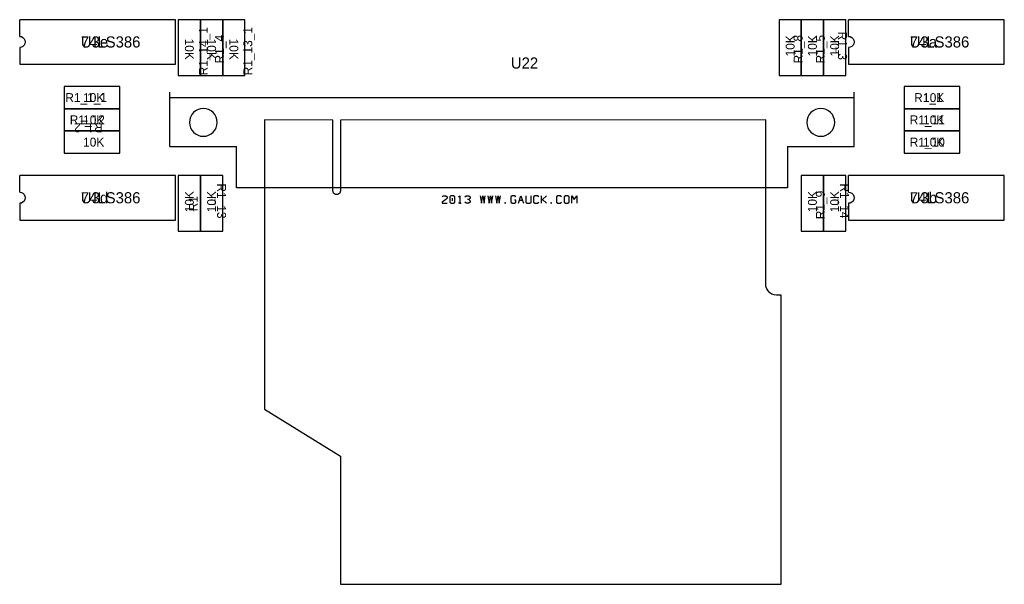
# Model space of a CAD drawing. Header units: metres. Extents: x 0.08 to 4.56, y -1.13 to 3.73.
# Tile 1 of 5: x 0.13 to 4.56, y -1.13 to 1.41. Entities that reach past the tile are written whole.
import ezdxf

# ---------------------------------------------------------------- set-up
doc = ezdxf.new("R2010")
doc.units = ezdxf.units.M

msp = doc.modelspace()

# ---------------------------------------------------------------- linework, layer by layer
at = {"layer": 'SILK1'}
for p, q in [((0.8301, 1.4092), (0.1301, 1.4092)), ((0.1301, 1.3342), (0.1301, 1.4092)), ((0.8301, 1.2092), (0.8301, 1.4092)), ((0.9426, 1.4092), (0.8426, 1.4092)), ((0.8426, 1.4092), (0.8426, 1.1592)), ((1.0426, 1.4092), (0.9426, 1.4092)), ((0.9426, 1.4092), (0.9426, 1.1592)), ((0.9426, 1.3342), (0.9426, 1.4092)), ((1.0426, 1.3342), (1.0426, 1.4092)), ((1.1426, 1.4092), (1.0426, 1.4092)), ((1.0426, 1.4092), (1.0426, 1.1592)), ((1.1426, 1.3342), (1.1426, 1.4092)), ((3.6426, 1.4092), (3.5426, 1.4092)), ((3.5426, 1.4092), (3.5426, 1.1592)), ((3.6426, 1.3342), (3.6426, 1.4092)), ((3.7426, 1.4092), (3.6426, 1.4092)), ((3.6426, 1.4092), (3.6426, 1.1592)), ((3.8426, 1.4092), (3.7426, 1.4092)), ((3.7426, 1.4092), (3.7426, 1.2342)), ((3.7426, 1.3342), (3.7426, 1.4092)), ((3.8426, 1.1592), (3.8426, 1.4092)), ((4.5551, 1.4092), (3.8551, 1.4092)), ((3.8551, 1.3342), (3.8551, 1.4092)), ((4.5551, 1.2092), (4.5551, 1.4092)), ((0.1301, 1.3342), (0.1378, 1.333)), ((0.1378, 1.333), (0.1448, 1.3295)), ((0.1448, 1.3295), (0.1503, 1.3239)), ((0.9426, 1.1592), (0.9426, 1.3342)), ((1.0426, 1.1592), (1.0426, 1.3342)), ((1.1426, 1.1592), (1.1426, 1.3342)), ((3.6426, 1.1592), (3.6426, 1.3342)), ((3.7426, 1.1592), (3.7426, 1.3342)), ((3.8551, 1.3342), (3.8628, 1.333)), ((3.8628, 1.333), (3.8698, 1.3295)), ((3.8698, 1.3295), (3.8753, 1.3239)), ((0.1378, 1.2855), (0.1301, 1.2842)), ((0.1301, 1.2842), (0.1301, 1.2092)), ((0.1448, 1.289), (0.1378, 1.2855)), ((0.1503, 1.2945), (0.1448, 1.289)), ((0.1503, 1.3239), (0.1539, 1.317)), ((0.1539, 1.3015), (0.1503, 1.2945)), ((0.1539, 1.317), (0.1551, 1.3092)), ((0.1551, 1.3092), (0.1539, 1.3015)), ((3.8628, 1.2855), (3.8551, 1.2842)), ((3.8551, 1.2842), (3.8551, 1.2092)), ((3.8698, 1.289), (3.8628, 1.2855)), ((3.8753, 1.2945), (3.8698, 1.289)), ((3.8753, 1.3239), (3.8789, 1.317)), ((3.8789, 1.3015), (3.8753, 1.2945)), ((3.8789, 1.317), (3.8801, 1.3092)), ((3.8801, 1.3092), (3.8789, 1.3015)), ((0.1301, 1.2092), (0.8301, 1.2092)), ((3.7426, 1.2342), (3.7426, 1.1592)), ((3.8551, 1.2092), (4.5551, 1.2092)), ((0.8426, 1.1592), (0.9426, 1.1592)), ((0.9426, 1.1592), (1.0426, 1.1592)), ((1.0426, 1.1592), (1.1426, 1.1592)), ((3.5426, 1.1592), (3.6426, 1.1592)), ((3.6426, 1.1592), (3.7426, 1.1592)), ((3.7426, 1.1592), (3.8426, 1.1592)), ((0.5801, 1.1092), (0.3301, 1.1092)), ((0.3301, 1.1092), (0.3301, 1.0092)), ((0.5801, 1.0092), (0.5801, 1.1092)), ((4.3551, 1.1092), (4.1051, 1.1092)), ((4.1051, 1.1092), (4.1051, 1.0092)), ((4.3551, 1.0092), (4.3551, 1.1092)), ((0.8051, 0.8392), (0.8051, 1.0842)), ((3.8801, 0.8392), (3.8801, 1.0842)), ((0.8051, 1.0592), (3.8801, 1.0592)), ((0.3301, 1.0092), (0.5051, 1.0092)), ((0.5801, 1.0092), (0.3301, 1.0092)), ((0.3301, 1.0092), (0.3301, 0.9092)), ((0.5051, 1.0092), (0.5801, 1.0092)), ((0.5801, 0.9092), (0.5801, 1.0092)), ((0.9034, 0.9827), (0.8976, 0.9719)), ((0.9112, 0.9921), (0.9034, 0.9827)), ((0.9207, 0.9999), (0.9112, 0.9921)), ((0.9315, 1.0057), (0.9207, 0.9999)), ((0.9432, 1.0092), (0.9315, 1.0057)), ((0.9554, 1.0104), (0.9432, 1.0092)), ((0.9676, 1.0092), (0.9554, 1.0104)), ((0.9793, 1.0057), (0.9676, 1.0092)), ((0.9901, 0.9999), (0.9793, 1.0057)), ((0.9996, 0.9921), (0.9901, 0.9999)), ((1.0073, 0.9827), (0.9996, 0.9921)), ((1.0131, 0.9719), (1.0073, 0.9827)), ((3.6784, 0.9827), (3.6726, 0.9719)), ((3.6862, 0.9921), (3.6784, 0.9827)), ((3.6957, 0.9999), (3.6862, 0.9921)), ((3.7065, 1.0057), (3.6957, 0.9999)), ((3.7182, 1.0092), (3.7065, 1.0057)), ((3.7304, 1.0104), (3.7182, 1.0092)), ((3.7426, 1.0092), (3.7304, 1.0104)), ((3.7543, 1.0057), (3.7426, 1.0092)), ((3.7651, 0.9999), (3.7543, 1.0057)), ((3.7746, 0.9921), (3.7651, 0.9999)), ((3.7823, 0.9827), (3.7746, 0.9921)), ((3.7881, 0.9719), (3.7823, 0.9827)), ((4.3551, 1.0092), (4.1051, 1.0092)), ((4.1051, 1.0092), (4.1051, 0.9092)), ((4.1051, 1.0092), (4.2801, 1.0092)), ((4.2801, 1.0092), (4.3551, 1.0092)), ((4.3551, 0.9092), (4.3551, 1.0092)), ((0.8941, 0.9601), (0.8929, 0.9479)), ((0.8929, 0.9479), (0.8941, 0.9357)), ((0.8976, 0.9719), (0.8941, 0.9601)), ((0.8941, 0.9357), (0.8976, 0.924)), ((1.0167, 0.9601), (1.0131, 0.9719)), ((1.0131, 0.924), (1.0167, 0.9357)), ((1.0179, 0.9479), (1.0167, 0.9601)), ((1.0167, 0.9357), (1.0179, 0.9479)), ((1.5376, 0.9575), (1.2301, 0.9592)), ((1.2301, 0.9592), (1.2301, -0.3408)), ((1.5378, 0.6404), (1.5376, 0.9575)), ((3.4827, 0.9592), (1.5713, 0.9575)), ((1.5713, 0.9575), (1.5715, 0.6404)), ((3.4827, 0.2211), (3.4827, 0.9592)), ((3.6691, 0.9601), (3.6679, 0.9479)), ((3.6679, 0.9479), (3.6691, 0.9357)), ((3.6726, 0.9719), (3.6691, 0.9601)), ((3.6691, 0.9357), (3.6726, 0.924)), ((3.7917, 0.9601), (3.7881, 0.9719)), ((3.7881, 0.924), (3.7917, 0.9357)), ((3.7929, 0.9479), (3.7917, 0.9601)), ((3.7917, 0.9357), (3.7929, 0.9479)), ((0.4051, 0.9092), (0.3301, 0.9092)), ((0.3301, 0.9092), (0.3301, 0.8092)), ((0.3301, 0.9092), (0.5051, 0.9092)), ((0.5801, 0.9092), (0.4051, 0.9092)), ((0.5051, 0.9092), (0.5801, 0.9092)), ((0.5801, 0.8092), (0.5801, 0.9092)), ((0.8976, 0.924), (0.9034, 0.9132)), ((0.9034, 0.9132), (0.9112, 0.9037)), ((0.9112, 0.9037), (0.9207, 0.896)), ((0.9207, 0.896), (0.9315, 0.8902)), ((0.9315, 0.8902), (0.9432, 0.8866)), ((0.9432, 0.8866), (0.9554, 0.8854)), ((0.9554, 0.8854), (0.9676, 0.8866)), ((0.9676, 0.8866), (0.9793, 0.8902)), ((0.9793, 0.8902), (0.9901, 0.896)), ((0.9901, 0.896), (0.9996, 0.9037)), ((0.9996, 0.9037), (1.0073, 0.9132)), ((1.0073, 0.9132), (1.0131, 0.924)), ((3.6726, 0.924), (3.6784, 0.9132)), ((3.6784, 0.9132), (3.6862, 0.9037)), ((3.6862, 0.9037), (3.6957, 0.896)), ((3.6957, 0.896), (3.7065, 0.8902)), ((3.7065, 0.8902), (3.7182, 0.8866)), ((3.7182, 0.8866), (3.7304, 0.8854)), ((3.7304, 0.8854), (3.7426, 0.8866)), ((3.7426, 0.8866), (3.7543, 0.8902)), ((3.7543, 0.8902), (3.7651, 0.896)), ((3.7651, 0.896), (3.7746, 0.9037)), ((3.7746, 0.9037), (3.7823, 0.9132)), ((3.7823, 0.9132), (3.7881, 0.924)), ((4.3551, 0.9092), (4.1051, 0.9092)), ((4.1051, 0.9092), (4.1051, 0.8092)), ((4.1051, 0.9092), (4.2801, 0.9092)), ((4.2801, 0.9092), (4.3551, 0.9092)), ((4.3551, 0.8092), (4.3551, 0.9092)), ((0.3301, 0.8092), (0.5801, 0.8092)), ((0.8051, 0.8392), (1.1051, 0.8392)), ((1.1051, 0.6542), (1.1051, 0.8392)), ((3.5801, 0.8392), (3.5801, 0.6542)), ((3.5801, 0.8392), (3.6051, 0.8392)), ((3.6051, 0.8392), (3.6551, 0.8392)), ((3.6551, 0.8392), (3.8801, 0.8392)), ((4.1051, 0.8092), (4.2801, 0.8092)), ((4.2801, 0.8092), (4.3551, 0.8092)), ((0.8301, 0.7092), (0.1301, 0.7092)), ((0.1301, 0.6342), (0.1301, 0.7092)), ((0.8301, 0.5092), (0.8301, 0.7092)), ((0.9426, 0.7092), (0.8426, 0.7092)), ((0.8426, 0.7092), (0.8426, 0.4592)), ((0.9426, 0.6342), (0.9426, 0.7092)), ((1.0426, 0.7092), (0.9426, 0.7092)), ((0.9426, 0.7092), (0.9426, 0.5342)), ((1.0426, 0.4592), (1.0426, 0.7092)), ((3.7426, 0.7092), (3.6426, 0.7092)), ((3.6426, 0.7092), (3.6426, 0.4592)), ((3.7426, 0.6342), (3.7426, 0.7092)), ((3.8426, 0.7092), (3.7426, 0.7092)), ((3.7426, 0.7092), (3.7426, 0.5342)), ((3.8426, 0.4592), (3.8426, 0.7092)), ((4.5551, 0.7092), (3.8551, 0.7092)), ((3.8551, 0.6342), (3.8551, 0.7092)), ((4.5551, 0.5092), (4.5551, 0.7092)), ((0.1301, 0.6342), (0.1378, 0.633)), ((0.1378, 0.633), (0.1448, 0.6295)), ((0.1448, 0.6295), (0.1503, 0.6239)), ((0.1503, 0.6239), (0.1539, 0.617)), ((0.9426, 0.4592), (0.9426, 0.6342)), ((3.5801, 0.6542), (1.1051, 0.6542)), ((1.5386, 0.6352), (1.5378, 0.6404)), ((1.541, 0.6305), (1.5386, 0.6352)), ((1.5447, 0.6267), (1.541, 0.6305)), ((1.5494, 0.6243), (1.5447, 0.6267)), ((1.5547, 0.6235), (1.5494, 0.6243)), ((1.5599, 0.6243), (1.5547, 0.6235)), ((1.5646, 0.6267), (1.5599, 0.6243)), ((1.5683, 0.6305), (1.5646, 0.6267)), ((1.5707, 0.6352), (1.5683, 0.6305)), ((1.5715, 0.6404), (1.5707, 0.6352)), ((3.7426, 0.4592), (3.7426, 0.6342)), ((3.8551, 0.6342), (3.8628, 0.633)), ((3.8628, 0.633), (3.8698, 0.6295)), ((3.8698, 0.6295), (3.8753, 0.6239)), ((3.8753, 0.6239), (3.8789, 0.617)), ((0.1378, 0.5855), (0.1301, 0.5842)), ((0.1301, 0.5842), (0.1301, 0.5092)), ((0.1448, 0.589), (0.1378, 0.5855)), ((0.1503, 0.5945), (0.1448, 0.589)), ((0.1539, 0.6015), (0.1503, 0.5945)), ((0.1539, 0.617), (0.1551, 0.6092)), ((0.1551, 0.6092), (0.1539, 0.6015)), ((2.0283, 0.6128), (2.034, 0.6185)), ((2.0454, 0.6014), (2.0283, 0.59)), ((2.0283, 0.59), (2.0283, 0.5842)), ((2.0283, 0.5842), (2.0511, 0.5842)), ((2.034, 0.6185), (2.0454, 0.6185)), ((2.0454, 0.6185), (2.0511, 0.6128)), ((2.0511, 0.6071), (2.0454, 0.6014)), ((2.0511, 0.6128), (2.0511, 0.6071)), ((2.0683, 0.6185), (2.0626, 0.6128)), ((2.0626, 0.6128), (2.0626, 0.59)), ((2.0626, 0.59), (2.0683, 0.5842)), ((2.0797, 0.6185), (2.0683, 0.6185)), ((2.0683, 0.5842), (2.0797, 0.5842)), ((2.074, 0.6071), (2.074, 0.5957)), ((2.0854, 0.6128), (2.0797, 0.6185)), ((2.0797, 0.5842), (2.0854, 0.59)), ((2.0854, 0.59), (2.0854, 0.6128)), ((2.1026, 0.6128), (2.1083, 0.6185)), ((2.1083, 0.5842), (2.1026, 0.5842)), ((2.1083, 0.6185), (2.1083, 0.5842)), ((2.1083, 0.5842), (2.114, 0.5842)), ((2.1311, 0.6128), (2.1369, 0.6185)), ((2.1369, 0.5842), (2.1311, 0.59)), ((2.1369, 0.6185), (2.1483, 0.6185)), ((2.1483, 0.5842), (2.1369, 0.5842)), ((2.1483, 0.6014), (2.1426, 0.6014)), ((2.1483, 0.6185), (2.154, 0.6128)), ((2.154, 0.6071), (2.1483, 0.6014)), ((2.1483, 0.6014), (2.154, 0.5957)), ((2.154, 0.59), (2.1483, 0.5842)), ((2.154, 0.6128), (2.154, 0.6071)), ((2.154, 0.5957), (2.154, 0.59)), ((2.1997, 0.6185), (2.2054, 0.5842)), ((2.2054, 0.5842), (2.2111, 0.6185)), ((2.2111, 0.6185), (2.2169, 0.5842)), ((2.2169, 0.5842), (2.2226, 0.6185)), ((2.234, 0.6185), (2.2397, 0.5842)), ((2.2397, 0.5842), (2.2454, 0.6185)), ((2.2454, 0.6185), (2.2511, 0.5842)), ((2.2511, 0.5842), (2.2569, 0.6185)), ((2.2683, 0.6185), (2.274, 0.5842)), ((2.274, 0.5842), (2.2797, 0.6185)), ((2.2797, 0.6185), (2.2854, 0.5842)), ((2.2854, 0.5842), (2.2911, 0.6185)), ((2.314, 0.5871), (2.3111, 0.5871)), ((2.3111, 0.5871), (2.3111, 0.5842)), ((2.3111, 0.5842), (2.314, 0.5842)), ((2.314, 0.5842), (2.314, 0.5871)), ((2.3426, 0.6185), (2.3369, 0.6128)), ((2.3369, 0.6128), (2.3369, 0.59)), ((2.3369, 0.59), (2.3426, 0.5842)), ((2.354, 0.6185), (2.3426, 0.6185)), ((2.3426, 0.5842), (2.354, 0.5842)), ((2.3597, 0.6128), (2.354, 0.6185)), ((2.3597, 0.5985), (2.354, 0.5985)), ((2.354, 0.5842), (2.3597, 0.59)), ((2.3597, 0.59), (2.3597, 0.5985)), ((2.3711, 0.5842), (2.3826, 0.6185)), ((2.3897, 0.5971), (2.3754, 0.5971)), ((2.3826, 0.6185), (2.3897, 0.5971)), ((2.3897, 0.5971), (2.394, 0.5842)), ((2.4054, 0.6185), (2.4054, 0.59)), ((2.4054, 0.59), (2.4111, 0.5842)), ((2.4111, 0.5842), (2.4226, 0.5842)), ((2.4226, 0.5842), (2.4283, 0.59)), ((2.4283, 0.59), (2.4283, 0.6185)), ((2.4454, 0.6185), (2.4397, 0.6128)), ((2.4397, 0.6128), (2.4397, 0.59)), ((2.4397, 0.59), (2.4454, 0.5842)), ((2.4569, 0.6185), (2.4454, 0.6185)), ((2.4454, 0.5842), (2.4569, 0.5842)), ((2.4626, 0.6128), (2.4569, 0.6185)), ((2.4569, 0.5842), (2.4626, 0.59)), ((2.474, 0.6185), (2.474, 0.5957)), ((2.474, 0.5957), (2.4797, 0.6014)), ((2.474, 0.5957), (2.474, 0.5842)), ((2.4797, 0.6014), (2.4969, 0.6185)), ((2.4797, 0.6014), (2.4969, 0.5842)), ((2.5197, 0.5871), (2.5169, 0.5871)), ((2.5169, 0.5871), (2.5169, 0.5842)), ((2.5169, 0.5842), (2.5197, 0.5842)), ((2.5197, 0.5842), (2.5197, 0.5871)), ((2.5483, 0.6185), (2.5426, 0.6128)), ((2.5426, 0.6128), (2.5426, 0.59)), ((2.5426, 0.59), (2.5483, 0.5842)), ((2.5597, 0.6185), (2.5483, 0.6185)), ((2.5483, 0.5842), (2.5597, 0.5842)), ((2.5654, 0.6128), (2.5597, 0.6185)), ((2.5597, 0.5842), (2.5654, 0.59)), ((2.5826, 0.6185), (2.5769, 0.6128)), ((2.5769, 0.6128), (2.5769, 0.59)), ((2.5769, 0.59), (2.5826, 0.5842)), ((2.594, 0.6185), (2.5826, 0.6185)), ((2.5826, 0.5842), (2.594, 0.5842)), ((2.5997, 0.6128), (2.594, 0.6185)), ((2.594, 0.5842), (2.5997, 0.59)), ((2.5997, 0.59), (2.5997, 0.6128)), ((2.6111, 0.5842), (2.6111, 0.6185)), ((2.6111, 0.6185), (2.6226, 0.6014)), ((2.6226, 0.6014), (2.634, 0.6185)), ((2.634, 0.6185), (2.634, 0.5842)), ((3.8628, 0.5855), (3.8551, 0.5842)), ((3.8551, 0.5842), (3.8551, 0.5092)), ((3.8698, 0.589), (3.8628, 0.5855)), ((3.8753, 0.5945), (3.8698, 0.589)), ((3.8789, 0.6015), (3.8753, 0.5945)), ((3.8789, 0.617), (3.8801, 0.6092)), ((3.8801, 0.6092), (3.8789, 0.6015)), ((0.9426, 0.5342), (0.9426, 0.4592)), ((3.7426, 0.5342), (3.7426, 0.4592)), ((0.1301, 0.5092), (0.8301, 0.5092)), ((3.8551, 0.5092), (4.5551, 0.5092)), ((0.8426, 0.4592), (0.9426, 0.4592)), ((0.9426, 0.4592), (1.0426, 0.4592)), ((3.6426, 0.4592), (3.7426, 0.4592)), ((3.7426, 0.4592), (3.8426, 0.4592)), ((3.484, 0.2101), (3.4827, 0.2211)), ((3.4876, 0.1997), (3.484, 0.2101)), ((3.4935, 0.1904), (3.4876, 0.1997)), ((3.5013, 0.1826), (3.4935, 0.1904)), ((3.5106, 0.1767), (3.5013, 0.1826)), ((3.521, 0.1731), (3.5106, 0.1767)), ((3.5319, 0.1718), (3.521, 0.1731)), ((3.5516, 0.1718), (3.5319, 0.1718)), ((3.5516, -1.1274), (3.5516, 0.1718)), ((1.2301, -0.3408), (1.5725, -0.5524)), ((1.5725, -0.5524), (1.5725, -1.1274)), ((1.5725, -1.1274), (3.5516, -1.1274))]:
    msp.add_line(p, q, dxfattribs=at)

# ---------------------------------------------------------------- texts
for s, rotation, p in [('R1_14_1', 90, (0.9753, 1.1591)), ('R1_13_1', 90, (1.1753, 1.1591)), ('R1_4', 90, (1.0484, 1.2127)), ('10K', 90, (3.6126, 1.2442)), ('R1_8', 90, (3.6484, 1.2127)), ('10K', 90, (3.7126, 1.2442)), ('R1_5', 90, (3.7484, 1.2127)), ('10K', 90, (3.8126, 1.2442)), ('R1_3', -90, (3.8084, 1.3558)), ('10K', -90, (0.8726, 1.3242)), ('10K', -90, (0.9726, 1.3242)), ('10K', -90, (1.0726, 1.3242)), ('R1_2', 180, (0.503, 0.9433)), ('R1_13', -90, (1.0174, 0.6736)), ('R1_14', -90, (3.8174, 0.6736)), ('10K', 90, (0.9126, 0.5442)), ('10K', 90, (1.0126, 0.5442)), ('10K', 90, (3.7126, 0.5442)), ('R1_9', 90, (3.7484, 0.5127)), ('10K', 90, (3.8126, 0.5442)), ('R1', 90, (0.9305, 0.5485))]:
    msp.add_text(s, height=0.04, rotation=rotation, dxfattribs=at).set_placement(p)
for s, height, p in [('74LS386', 0.05, (0.4051, 1.2842)), ('U3e', 0.05, (0.4051, 1.2842)), ('74LS386', 0.05, (4.1301, 1.2842)), ('U3a', 0.05, (4.1301, 1.2842)), ('U22', 0.05, (2.3375, 1.1896)), ('R1_1_1', 0.04, (0.3351, 1.0392)), ('10K', 0.04, (0.4151, 1.0392)), ('R1_1', 0.04, (4.1501, 1.0392)), ('10K', 0.04, (4.1901, 1.0392)), ('R1_12', 0.04, (0.3551, 0.9392)), ('10K', 0.04, (0.4151, 0.9392)), ('R1_11', 0.04, (4.1301, 0.9392)), ('10K', 0.04, (4.1901, 0.9392)), ('10K', 0.04, (0.4151, 0.8392)), ('R1_10', 0.04, (4.1301, 0.8392)), ('10K', 0.04, (4.1901, 0.8392)), ('74LS386', 0.05, (0.4051, 0.5842)), ('U3d', 0.05, (0.4051, 0.5842)), ('74LS386', 0.05, (4.1301, 0.5842)), ('U3b', 0.05, (4.1301, 0.5842))]:
    msp.add_text(s, height=height, dxfattribs=at).set_placement(p)

doc.saveas('drawing.dxf')
